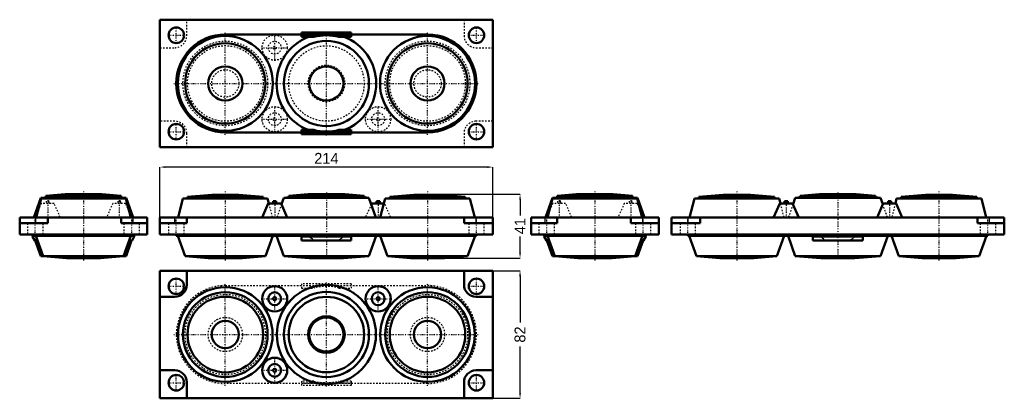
# Model space of a CAD drawing. Header units: millimetres. Extents: x 0 to 633, y 0 to 243.
import ezdxf

# ---------------------------------------------------------------- set-up
doc = ezdxf.new("R2010")
doc.units = ezdxf.units.MM
doc.linetypes.add('Center', pattern=[1.5, 0.45, -0.5, 0.05, -0.5])
doc.linetypes.add('Dashed', pattern=[2, 1, -1])
for name, color, linetype, lineweight in [('AM_0', 7, 'Continuous', 50), ('AM_4', 3, 'Continuous', 25), ('AM_5', 3, 'Continuous', 25), ('AM_7', 7, 'Center', 25), ('AM_9', 6, 'Dashed', 25)]:
    doc.layers.add(name, color=color, linetype=linetype, lineweight=lineweight)
doc.dimstyles.new('ISO-25', dxfattribs={"dimtxt": 2.5, "dimasz": 2.5, "dimexe": 1.25, "dimexo": 0.625, "dimtad": 1, "dimtxsty": 'Standard', "dimcen": 2.5, "dimadec": 0, "dimazin": 0, "dimtfac": 1, "dimtmove": 0, "dimatfit": 3, "dimfxl": 1, "dimarcsym": 0})

# ---------------------------------------------------------------- blocks, each defined once
blk = doc.blocks.new('1_EHTC213G_0__0_in_EHTC213G_0__1300')
at = {"layer": 'AM_0'}
for p, q in [((304.2, 82), (90.2, 82)), ((90.2, 82), (90.2, 0)), ((107.42, 82), (107.42, 73)), ((285.7, 73), (285.7, 82)), ((304.2, 0), (304.2, 82)), ((99.7, 65.28), (90.2, 65.28)), ((304.2, 65.28), (293.42, 65.28)), ((90.2, 18), (99.7, 18)), ((293.42, 18), (304.2, 18)), ((107.42, 10.28), (107.42, 0)), ((285.7, 0), (285.7, 10.28)), ((90.2, 0), (304.2, 0))]:
    blk.add_line(p, q, dxfattribs=at)
for centre, radius in [((100.7, 72), 5), ((293.7, 72), 5), ((132.2, 41), 30.4), ((163.95, 64), 8.09), ((197.2, 41), 31.86), ((230.45, 64), 8.09), ((262.2, 41), 30.4), ((132.2, 41), 27.23), ((132.2, 41), 24.31), ((163.95, 64), 4.15), ((163.95, 64), 1), ((197.2, 41), 27.36), ((197.2, 41), 24.25), ((230.45, 64), 4.15), ((230.45, 64), 1), ((262.2, 41), 27.23), ((262.2, 41), 24.31), ((197.2, 41), 11.75), ((197.2, 41), 11), ((132.2, 41), 8.76), ((262.2, 41), 8.76), ((163.95, 18), 8.09), ((163.95, 18), 4.15), ((163.95, 18), 1), ((100.7, 10), 5), ((293.7, 10), 5)]:
    blk.add_circle(centre, radius, dxfattribs=at)
for centre, start, end in [((99.7, 73), 270, 360), ((293.42, 73), 180, 270), ((99.7, 10.28), 0, 90), ((293.42, 10.28), 90, 180)]:
    blk.add_arc(centre, 7.72, start, end, dxfattribs=at)
at = {"layer": 'AM_7'}
for p, q in [((100.7, 66.75), (100.7, 77.25)), ((293.7, 66.75), (293.7, 77.25)), ((95.45, 72), (105.95, 72)), ((132.2, 7.92), (132.2, 74.08)), ((163.95, 55.5), (163.95, 72.5)), ((197.2, 7.55), (197.2, 74.45)), ((230.45, 55.5), (230.45, 72.5)), ((262.2, 7.92), (262.2, 74.08)), ((288.45, 72), (298.95, 72)), ((155.45, 64), (172.45, 64)), ((221.95, 64), (238.95, 64)), ((99.12, 41), (295.27, 41)), ((163.95, 9.5), (163.95, 26.5)), ((100.7, 4.75), (100.7, 15.25)), ((155.45, 18), (172.45, 18)), ((293.7, 4.75), (293.7, 15.25)), ((95.45, 10), (105.95, 10)), ((288.45, 10), (298.95, 10))]:
    blk.add_line(p, q, dxfattribs=at)
at = {"layer": 'AM_9'}
for p, q in [((132.2, 72.5), (262.2, 72.5)), ((181.2, 73.69), (181.2, 70.89)), ((213.2, 73.69), (181.2, 73.69)), ((213.2, 72.22), (181.2, 72.22)), ((181.2, 70.89), (189.12, 70.89)), ((205.28, 70.89), (213.2, 70.89)), ((213.2, 73.69), (213.2, 70.89)), ((262.2, 9.5), (132.2, 9.5)), ((189.12, 11.11), (181.2, 11.11)), ((181.2, 11.11), (181.2, 8.31)), ((213.2, 9.78), (181.2, 9.78)), ((213.2, 8.31), (181.2, 8.31)), ((213.2, 11.11), (205.28, 11.11)), ((213.2, 11.11), (213.2, 8.31))]:
    blk.add_line(p, q, dxfattribs=at)
for centre, radius in [((132.2, 41), 30.54), ((262.2, 41), 30.54), ((132.2, 41), 25.81), ((197.2, 41), 27.36), ((262.2, 41), 25.81), ((132.2, 41), 11), ((262.2, 41), 11)]:
    blk.add_circle(centre, radius, dxfattribs=at)
for centre, radius, start, end in [((132.2, 41), 31.5, 90, 270), ((197.2, 41), 32.04, 111.07751, 248.92249), ((197.2, 41), 30.96, 74.881, 105.119), ((197.2, 41), 32.04, 291.07751, 68.92249), ((262.2, 41), 31.5, 270, 90), ((197.2, 41), 30.96, 254.881, 285.119)]:
    blk.add_arc(centre, radius, start, end, dxfattribs=at)
blk = doc.blocks.new('2_EHTC213G_0__0_in_EHTC213G_0__1300')
at = {"layer": 'AM_0'}
for p, q in [((13.64, 128.93), (9.14, 116.35)), ((13.77, 128.45), (10.6, 116.35)), ((16.69, 129.2), (13.64, 128.93)), ((13.64, 128.93), (16.69, 128.93)), ((16.69, 128.7), (13.77, 128.45)), ((13.77, 128.45), (68.23, 128.45)), ((32.24, 130.89), (16.69, 129.59)), ((16.69, 129.59), (65.31, 129.59)), ((16.69, 129.59), (16.69, 128.7)), ((16.69, 128.7), (65.31, 128.7)), ((29.25, 131.17), (16.75, 130.1)), ((16.75, 130.1), (16.75, 129.6)), ((16.75, 130.1), (22.78, 130.1)), ((29.25, 131.17), (52.75, 131.17)), ((32.24, 130.89), (49.76, 130.89)), ((65.31, 129.59), (49.76, 130.89)), ((65.25, 130.1), (52.75, 131.17)), ((59.22, 130.1), (65.25, 130.1)), ((65.25, 129.6), (65.25, 130.1)), ((65.31, 128.7), (65.31, 129.59)), ((68.36, 128.93), (65.31, 129.2)), ((65.31, 128.93), (68.36, 128.93)), ((68.23, 128.45), (65.31, 128.7)), ((71.4, 116.35), (68.23, 128.45)), ((72.86, 116.35), (68.36, 128.93)), ((72.09, 116.35), (70.36, 120.3)), ((0, 116.35), (82, 116.35)), ((0, 116.35), (0, 105.35)), ((18, 112.55), (18, 116.35)), ((65.28, 116.35), (65.28, 112.55)), ((82, 105.35), (82, 116.35)), ((0, 112.55), (18, 112.55)), ((65.28, 112.55), (82, 112.55)), ((0, 105.35), (82, 105.35)), ((8.31, 104.55), (8.31, 104.1)), ((73.69, 104.55), (8.31, 104.55)), ((8.31, 104.1), (9.78, 101.55)), ((9.5, 105.35), (9.5, 104.55)), ((9.78, 101.55), (11.11, 101.55)), ((10.04, 101.55), (13.64, 91.45)), ((10.46, 104.55), (15.19, 91.33)), ((11.11, 101.55), (11.11, 102.75)), ((66.81, 91.33), (71.54, 104.55)), ((68.36, 91.45), (71.96, 101.55)), ((70.89, 102.75), (70.89, 101.55)), ((70.89, 101.55), (72.22, 101.55)), ((72.22, 101.55), (73.69, 104.1)), ((72.5, 105.35), (72.5, 104.55)), ((73.69, 104.1), (73.69, 104.55)), ((13.64, 91.45), (15.19, 91.33)), ((13.64, 91.45), (15.14, 91.45)), ((15.19, 91.33), (30, 90.2)), ((15.19, 91.33), (66.81, 91.33)), ((30, 90.2), (52, 90.2)), ((52, 90.2), (66.81, 91.33)), ((66.81, 91.33), (68.36, 91.45)), ((66.86, 91.45), (68.36, 91.45))]:
    blk.add_line(p, q, dxfattribs=at)
at = {"layer": 'AM_4'}
for p, q in [((10.28, 112.55), (10.28, 116.35)), ((73, 112.55), (73, 116.35))]:
    blk.add_line(p, q, dxfattribs=at)
at = {"layer": 'AM_7'}
for p, q in [((18, 127.38), (18, 115.83)), ((41, 132.93), (41, 88.17)), ((64, 127.38), (64, 115.83)), ((10, 104.8), (10, 116.9)), ((72, 104.8), (72, 116.9))]:
    blk.add_line(p, q, dxfattribs=at)
at = {"layer": 'AM_9'}
for p, q in [((16.75, 129.21), (16.69, 129.2)), ((16.69, 128.93), (65.31, 128.93)), ((16.75, 129.6), (16.75, 129.21)), ((16.75, 129.21), (65.25, 129.21)), ((19, 126.85), (17, 126.85)), ((17, 126.85), (17, 125.35)), ((19, 125.35), (19, 126.85)), ((22.78, 130.1), (59.22, 130.1)), ((29.25, 131.17), (29.25, 130.16)), ((30, 130.2), (29.25, 130.16)), ((29.25, 130.16), (52.75, 130.16)), ((30, 130.2), (52, 130.2)), ((32.24, 130.89), (32.24, 129.87)), ((41, 130.54), (32.24, 129.87)), ((32.24, 129.87), (49.76, 129.87)), ((49.76, 129.87), (41, 130.54)), ((49.76, 129.87), (49.76, 130.89)), ((52.75, 130.16), (52, 130.2)), ((52.75, 130.16), (52.75, 131.17)), ((65, 126.85), (63, 126.85)), ((63, 126.85), (63, 125.35)), ((65, 125.35), (65, 126.85)), ((65.25, 129.21), (65.25, 129.6)), ((65.31, 129.2), (65.25, 129.21)), ((13.85, 125.35), (9.91, 116.35)), ((22.15, 125.35), (13.85, 125.35)), ((26.09, 116.35), (22.15, 125.35)), ((59.85, 125.35), (55.91, 116.35)), ((68.15, 125.35), (59.85, 125.35)), ((70.36, 120.3), (68.15, 125.35)), ((5, 112.55), (5, 105.35)), ((15, 105.35), (15, 112.55)), ((67, 112.55), (67, 105.35)), ((77, 105.35), (77, 112.55)), ((11.11, 102.75), (11.11, 104.55)), ((70.89, 104.55), (70.89, 102.75)), ((15.14, 91.45), (66.86, 91.45)), ((15.19, 91.33), (30, 90.2)), ((52, 90.2), (66.81, 91.33))]:
    blk.add_line(p, q, dxfattribs=at)
blk = doc.blocks.new('3_EHTC213G_0__0_in_EHTC213G_0__1300')
at = {"layer": 'AM_0'}
for p, q in [((104.97, 128.45), (101.8, 116.35)), ((107.89, 128.7), (104.97, 128.45)), ((104.97, 128.45), (159.43, 128.45)), ((123.44, 130.89), (107.89, 129.59)), ((107.89, 129.59), (156.51, 129.59)), ((107.89, 129.59), (107.89, 128.7)), ((107.89, 128.7), (156.51, 128.7)), ((123.44, 130.89), (140.96, 130.89)), ((156.51, 129.59), (140.96, 130.89)), ((156.51, 128.7), (156.51, 129.59)), ((159.43, 128.45), (156.51, 128.7)), ((160.24, 125.35), (159.43, 128.45)), ((162.95, 126.85), (162.95, 125.35)), ((164.95, 126.85), (162.95, 126.85)), ((164.95, 125.35), (164.95, 126.85)), ((169.84, 128.93), (168.35, 124.78)), ((172.95, 129.21), (169.84, 128.93)), ((169.84, 128.93), (224.56, 128.93)), ((185.45, 131.17), (172.95, 130.1)), ((172.95, 130.1), (172.95, 129.21)), ((172.95, 130.1), (221.45, 130.1)), ((172.95, 129.21), (221.45, 129.21)), ((185.45, 131.17), (208.95, 131.17)), ((221.45, 130.1), (208.95, 131.17)), ((221.45, 129.21), (221.45, 130.1)), ((224.56, 128.93), (221.45, 129.21)), ((229.06, 116.35), (224.56, 128.93)), ((229.45, 126.85), (229.45, 125.35)), ((231.45, 126.85), (229.45, 126.85)), ((231.45, 125.35), (231.45, 126.85)), ((234.97, 128.45), (231.8, 116.35)), ((237.89, 128.7), (234.97, 128.45)), ((234.97, 128.45), (289.43, 128.45)), ((253.44, 130.89), (237.89, 129.59)), ((237.89, 129.59), (286.51, 129.59)), ((237.89, 129.59), (237.89, 128.7)), ((237.89, 128.7), (286.51, 128.7)), ((253.44, 130.89), (270.96, 130.89)), ((286.51, 129.59), (270.96, 130.89)), ((286.51, 128.7), (286.51, 129.59)), ((289.43, 128.45), (286.51, 128.7)), ((292.6, 116.35), (289.43, 128.45)), ((159.8, 125.35), (155.86, 116.35)), ((168.1, 125.35), (159.8, 125.35)), ((172.04, 116.35), (168.1, 125.35)), ((226.3, 125.35), (226.05, 124.78)), ((234.16, 125.35), (226.3, 125.35)), ((90.2, 116.35), (304.2, 116.35)), ((90.2, 116.35), (90.2, 105.35)), ((107.42, 112.55), (107.42, 116.35)), ((285.7, 116.35), (285.7, 112.55)), ((304.2, 105.35), (304.2, 116.35)), ((90.2, 112.55), (107.42, 112.55)), ((285.7, 112.55), (304.2, 112.55)), ((90.2, 105.35), (304.2, 105.35)), ((100.7, 105.35), (100.7, 104.55)), ((100.7, 104.55), (293.7, 104.55)), ((101.66, 104.55), (106.39, 91.33)), ((158.01, 91.33), (162.74, 104.55)), ((165.16, 104.55), (169.84, 91.45)), ((181.2, 104.55), (181.2, 101.55)), ((213.2, 104.1), (181.2, 104.1)), ((213.2, 101.55), (181.2, 101.55)), ((213.2, 104.55), (213.2, 101.55)), ((224.56, 91.45), (229.24, 104.55)), ((231.66, 104.55), (236.39, 91.33)), ((288.01, 91.33), (292.74, 104.55)), ((293.7, 104.55), (293.7, 105.35)), ((106.39, 91.33), (121.2, 90.2)), ((106.39, 91.33), (158.01, 91.33)), ((121.2, 90.2), (143.2, 90.2)), ((143.2, 90.2), (158.01, 91.33)), ((169.84, 91.45), (186.2, 90.2)), ((169.84, 91.45), (224.56, 91.45)), ((186.2, 90.2), (208.2, 90.2)), ((208.2, 90.2), (224.56, 91.45)), ((236.39, 91.33), (251.2, 90.2)), ((236.39, 91.33), (288.01, 91.33)), ((251.2, 90.2), (273.2, 90.2)), ((273.2, 90.2), (288.01, 91.33))]:
    blk.add_line(p, q, dxfattribs=at)
at = {"layer": 'AM_4'}
for p, q in [((99.7, 112.55), (99.7, 116.35)), ((293.42, 112.55), (293.42, 116.35)), ((132.2, 105.35), (132.2, 104.55)), ((262.2, 105.35), (262.2, 104.55))]:
    blk.add_line(p, q, dxfattribs=at)
at = {"layer": 'AM_7'}
for p, q in [((132.2, 132.93), (132.2, 88.17)), ((163.95, 127.38), (163.95, 115.83)), ((197.2, 132.35), (197.2, 106.37)), ((230.45, 127.38), (230.45, 115.83)), ((262.2, 132.93), (262.2, 88.17)), ((100.7, 104.8), (100.7, 116.9)), ((293.7, 104.8), (293.7, 116.9)), ((197.2, 105.27), (197.2, 89.48))]:
    blk.add_line(p, q, dxfattribs=at)
at = {"layer": 'AM_9'}
for p, q in [((123.44, 130.89), (123.44, 129.87)), ((132.2, 130.54), (123.44, 129.87)), ((123.44, 129.87), (140.96, 129.87)), ((140.96, 129.87), (132.2, 130.54)), ((140.96, 129.87), (140.96, 130.89)), ((185.45, 131.17), (185.45, 130.16)), ((186.2, 130.2), (185.45, 130.16)), ((185.45, 130.16), (208.95, 130.16)), ((186.2, 130.2), (208.2, 130.2)), ((208.95, 130.16), (208.2, 130.2)), ((208.95, 130.16), (208.95, 131.17)), ((253.44, 130.89), (253.44, 129.87)), ((262.2, 130.54), (253.44, 129.87)), ((253.44, 129.87), (270.96, 129.87)), ((270.96, 129.87), (262.2, 130.54)), ((270.96, 129.87), (270.96, 130.89)), ((162.6, 116.35), (160.24, 125.35)), ((168.35, 124.78), (165.34, 116.35)), ((226.05, 124.78), (222.36, 116.35)), ((234.6, 125.35), (234.16, 125.35)), ((238.54, 116.35), (234.6, 125.35)), ((95.7, 112.55), (95.7, 105.35)), ((105.7, 105.35), (105.7, 112.55)), ((288.7, 112.55), (288.7, 105.35)), ((298.7, 105.35), (298.7, 112.55))]:
    blk.add_line(p, q, dxfattribs=at)
for points in [[(189.12, 101.55), (188.17, 102.28), (187.25, 103.06), (186.46, 103.79), (185.68, 104.55)], [(208.72, 104.55), (207.91, 103.75), (207.06, 102.99), (206.19, 102.25), (205.28, 101.55)]]:
    blk.add_lwpolyline(points, dxfattribs=at)
blk = doc.blocks.new('4_EHTC213G_0__0_in_EHTC213G_0__1300')
at = {"layer": 'AM_0'}
for p, q in [((342.49, 128.93), (337.99, 116.35)), ((342.62, 128.45), (339.45, 116.35)), ((345.54, 129.2), (342.49, 128.93)), ((342.49, 128.93), (345.54, 128.93)), ((345.54, 128.7), (342.62, 128.45)), ((342.62, 128.45), (397.08, 128.45)), ((361.09, 130.89), (345.54, 129.59)), ((345.54, 129.59), (345.54, 128.7)), ((345.54, 129.59), (394.16, 129.59)), ((345.54, 128.7), (394.16, 128.7)), ((358.1, 131.17), (345.6, 130.1)), ((345.6, 130.1), (345.6, 129.6)), ((345.6, 130.1), (351.63, 130.1)), ((358.1, 131.17), (381.6, 131.17)), ((361.09, 130.89), (378.61, 130.89)), ((394.16, 129.59), (378.61, 130.89)), ((394.1, 130.1), (381.6, 131.17)), ((388.07, 130.1), (394.1, 130.1)), ((394.1, 129.6), (394.1, 130.1)), ((394.16, 128.7), (394.16, 129.59)), ((397.21, 128.93), (394.16, 129.2)), ((394.16, 128.93), (397.21, 128.93)), ((397.08, 128.45), (394.16, 128.7)), ((400.25, 116.35), (397.08, 128.45)), ((401.71, 116.35), (397.21, 128.93)), ((340.49, 120.3), (338.76, 116.35)), ((400.94, 116.35), (399.21, 120.3)), ((328.85, 116.35), (328.85, 105.35)), ((328.85, 116.35), (410.85, 116.35)), ((345.57, 112.55), (345.57, 116.35)), ((392.85, 116.35), (392.85, 112.55)), ((410.85, 105.35), (410.85, 116.35)), ((328.85, 112.55), (345.57, 112.55)), ((392.85, 112.55), (410.85, 112.55)), ((328.85, 105.35), (410.85, 105.35)), ((337.16, 104.1), (337.16, 104.55)), ((337.16, 104.55), (402.54, 104.55)), ((338.63, 101.55), (337.16, 104.1)), ((338.35, 105.35), (338.35, 104.55)), ((339.96, 101.55), (338.63, 101.55)), ((338.89, 101.55), (342.49, 91.45)), ((339.31, 104.55), (344.04, 91.33)), ((339.96, 102.75), (339.96, 101.55)), ((395.66, 91.33), (400.39, 104.55)), ((397.21, 91.45), (400.81, 101.55)), ((399.74, 101.55), (399.74, 102.75)), ((401.07, 101.55), (399.74, 101.55)), ((402.54, 104.1), (401.07, 101.55)), ((401.35, 105.35), (401.35, 104.55)), ((402.54, 104.55), (402.54, 104.1)), ((342.49, 91.45), (344.04, 91.33)), ((342.49, 91.45), (343.99, 91.45)), ((344.04, 91.33), (358.85, 90.2)), ((344.04, 91.33), (395.66, 91.33)), ((358.85, 90.2), (380.85, 90.2)), ((380.85, 90.2), (395.66, 91.33)), ((395.66, 91.33), (397.21, 91.45)), ((395.71, 91.45), (397.21, 91.45))]:
    blk.add_line(p, q, dxfattribs=at)
at = {"layer": 'AM_4'}
for p, q in [((337.85, 112.55), (337.85, 116.35)), ((400.57, 112.55), (400.57, 116.35))]:
    blk.add_line(p, q, dxfattribs=at)
at = {"layer": 'AM_7'}
for p, q in [((346.85, 127.38), (346.85, 115.83)), ((369.85, 132.93), (369.85, 88.17)), ((392.85, 127.38), (392.85, 115.83)), ((338.85, 104.8), (338.85, 116.9)), ((400.85, 104.8), (400.85, 116.9))]:
    blk.add_line(p, q, dxfattribs=at)
at = {"layer": 'AM_9'}
for p, q in [((345.6, 129.21), (345.54, 129.2)), ((345.54, 128.93), (394.16, 128.93)), ((345.6, 129.6), (345.6, 129.21)), ((345.6, 129.21), (394.1, 129.21)), ((345.85, 126.85), (345.85, 125.35)), ((347.85, 126.85), (345.85, 126.85)), ((347.85, 125.35), (347.85, 126.85)), ((351.63, 130.1), (388.07, 130.1)), ((358.1, 131.17), (358.1, 130.16)), ((358.85, 130.2), (358.1, 130.16)), ((358.1, 130.16), (381.6, 130.16)), ((358.85, 130.2), (380.85, 130.2)), ((361.09, 130.89), (361.09, 129.87)), ((369.85, 130.54), (361.09, 129.87)), ((361.09, 129.87), (378.61, 129.87)), ((378.61, 129.87), (369.85, 130.54)), ((378.61, 129.87), (378.61, 130.89)), ((381.6, 130.16), (380.85, 130.2)), ((381.6, 130.16), (381.6, 131.17)), ((391.85, 126.85), (391.85, 125.35)), ((393.85, 126.85), (391.85, 126.85)), ((393.85, 125.35), (393.85, 126.85)), ((394.1, 129.21), (394.1, 129.6)), ((394.16, 129.2), (394.1, 129.21)), ((342.7, 125.35), (340.49, 120.3)), ((351, 125.35), (342.7, 125.35)), ((354.94, 116.35), (351, 125.35)), ((388.7, 125.35), (384.76, 116.35)), ((397, 125.35), (388.7, 125.35)), ((399.21, 120.3), (397, 125.35)), ((333.85, 112.55), (333.85, 105.35)), ((343.85, 105.35), (343.85, 112.55)), ((395.85, 112.55), (395.85, 105.35)), ((405.85, 105.35), (405.85, 112.55)), ((339.96, 104.55), (339.96, 102.75)), ((399.74, 102.75), (399.74, 104.55)), ((343.99, 91.45), (395.71, 91.45)), ((344.04, 91.33), (358.85, 90.2)), ((380.85, 90.2), (395.66, 91.33))]:
    blk.add_line(p, q, dxfattribs=at)
blk = doc.blocks.new('5_EHTC213G_0__0_in_EHTC213G_0__1300')
at = {"layer": 'AM_0'}
for p, q in [((433.82, 128.45), (430.65, 116.35)), ((436.74, 128.7), (433.82, 128.45)), ((433.82, 128.45), (488.28, 128.45)), ((452.29, 130.89), (436.74, 129.59)), ((436.74, 129.59), (436.74, 128.7)), ((436.74, 129.59), (485.36, 129.59)), ((436.74, 128.7), (485.36, 128.7)), ((452.29, 130.89), (469.81, 130.89)), ((485.36, 129.59), (469.81, 130.89)), ((485.36, 128.7), (485.36, 129.59)), ((488.28, 128.45), (485.36, 128.7)), ((489.09, 125.35), (488.28, 128.45)), ((493.8, 126.85), (491.8, 126.85)), ((491.8, 126.85), (491.8, 125.35)), ((493.8, 125.35), (493.8, 126.85)), ((498.69, 128.93), (497.2, 124.78)), ((501.8, 129.21), (498.69, 128.93)), ((498.69, 128.93), (553.41, 128.93)), ((514.3, 131.17), (501.8, 130.1)), ((501.8, 130.1), (501.8, 129.21)), ((501.8, 130.1), (550.3, 130.1)), ((501.8, 129.21), (550.3, 129.21)), ((514.3, 131.17), (537.8, 131.17)), ((550.3, 130.1), (537.8, 131.17)), ((550.3, 129.21), (550.3, 130.1)), ((553.41, 128.93), (550.3, 129.21)), ((554.9, 124.78), (553.41, 128.93)), ((560.3, 126.85), (558.3, 126.85)), ((558.3, 126.85), (558.3, 125.35)), ((560.3, 125.35), (560.3, 126.85)), ((563.82, 128.45), (563.01, 125.35)), ((566.74, 128.7), (563.82, 128.45)), ((563.82, 128.45), (618.28, 128.45)), ((582.29, 130.89), (566.74, 129.59)), ((566.74, 129.59), (566.74, 128.7)), ((566.74, 129.59), (615.36, 129.59)), ((566.74, 128.7), (615.36, 128.7)), ((582.29, 130.89), (599.81, 130.89)), ((615.36, 129.59), (599.81, 130.89)), ((615.36, 128.7), (615.36, 129.59)), ((618.28, 128.45), (615.36, 128.7)), ((621.45, 116.35), (618.28, 128.45)), ((488.65, 125.35), (484.71, 116.35)), ((496.95, 125.35), (488.65, 125.35)), ((500.89, 116.35), (496.95, 125.35)), ((555.15, 125.35), (551.21, 116.35)), ((563.45, 125.35), (555.15, 125.35)), ((567.39, 116.35), (563.45, 125.35)), ((419.05, 116.35), (419.05, 105.35)), ((419.05, 116.35), (633.05, 116.35)), ((437.55, 112.55), (437.55, 116.35)), ((615.83, 116.35), (615.83, 112.55)), ((633.05, 105.35), (633.05, 116.35)), ((419.05, 112.55), (437.55, 112.55)), ((615.83, 112.55), (633.05, 112.55)), ((419.05, 105.35), (633.05, 105.35)), ((429.55, 105.35), (429.55, 104.55)), ((429.55, 104.55), (622.55, 104.55)), ((430.51, 104.55), (435.24, 91.33)), ((486.86, 91.33), (491.59, 104.55)), ((494.01, 104.55), (498.69, 91.45)), ((510.05, 101.55), (510.05, 104.55)), ((510.05, 104.1), (542.05, 104.1)), ((510.05, 101.55), (542.05, 101.55)), ((542.05, 101.55), (542.05, 104.55)), ((553.41, 91.45), (558.09, 104.55)), ((560.51, 104.55), (565.24, 91.33)), ((616.86, 91.33), (621.59, 104.55)), ((622.55, 104.55), (622.55, 105.35)), ((435.24, 91.33), (450.05, 90.2)), ((435.24, 91.33), (486.86, 91.33)), ((450.05, 90.2), (472.05, 90.2)), ((472.05, 90.2), (486.86, 91.33)), ((498.69, 91.45), (515.05, 90.2)), ((498.69, 91.45), (553.41, 91.45)), ((515.05, 90.2), (537.05, 90.2)), ((537.05, 90.2), (553.41, 91.45)), ((565.24, 91.33), (580.05, 90.2)), ((565.24, 91.33), (616.86, 91.33)), ((580.05, 90.2), (602.05, 90.2)), ((602.05, 90.2), (616.86, 91.33))]:
    blk.add_line(p, q, dxfattribs=at)
at = {"layer": 'AM_4'}
for p, q in [((429.83, 112.55), (429.83, 116.35)), ((623.55, 112.55), (623.55, 116.35)), ((461.05, 105.35), (461.05, 104.55)), ((591.05, 105.35), (591.05, 104.55))]:
    blk.add_line(p, q, dxfattribs=at)
at = {"layer": 'AM_7'}
for p, q in [((461.05, 132.93), (461.05, 88.17)), ((492.8, 127.38), (492.8, 115.83)), ((526.05, 132.35), (526.05, 106.37)), ((559.3, 127.38), (559.3, 115.83)), ((591.05, 132.93), (591.05, 88.17)), ((429.55, 104.8), (429.55, 116.9)), ((622.55, 104.8), (622.55, 116.9)), ((526.05, 105.27), (526.05, 89.48))]:
    blk.add_line(p, q, dxfattribs=at)
at = {"layer": 'AM_9'}
for p, q in [((452.29, 130.89), (452.29, 129.87)), ((461.05, 130.54), (452.29, 129.87)), ((452.29, 129.87), (469.81, 129.87)), ((469.81, 129.87), (461.05, 130.54)), ((469.81, 129.87), (469.81, 130.89)), ((514.3, 131.17), (514.3, 130.16)), ((515.05, 130.2), (514.3, 130.16)), ((514.3, 130.16), (537.8, 130.16)), ((515.05, 130.2), (537.05, 130.2)), ((537.8, 130.16), (537.05, 130.2)), ((537.8, 130.16), (537.8, 131.17)), ((582.29, 130.89), (582.29, 129.87)), ((591.05, 130.54), (582.29, 129.87)), ((582.29, 129.87), (599.81, 129.87)), ((599.81, 129.87), (591.05, 130.54)), ((599.81, 129.87), (599.81, 130.89)), ((491.45, 116.35), (489.09, 125.35)), ((497.2, 124.78), (494.19, 116.35)), ((557.91, 116.35), (554.9, 124.78)), ((563.01, 125.35), (560.65, 116.35)), ((424.55, 112.55), (424.55, 105.35)), ((434.55, 105.35), (434.55, 112.55)), ((617.55, 112.55), (617.55, 105.35)), ((627.55, 105.35), (627.55, 112.55))]:
    blk.add_line(p, q, dxfattribs=at)
for points in [[(517.97, 101.55), (517.02, 102.28), (516.1, 103.06), (515.31, 103.79), (514.53, 104.55)], [(537.57, 104.55), (536.76, 103.75), (535.91, 102.99), (535.04, 102.25), (534.13, 101.55)]]:
    blk.add_lwpolyline(points, dxfattribs=at)
blk = doc.blocks.new('6_EHTC213G_0__0_in_EHTC213G_0__1300')
at = {"layer": 'AM_0'}
for p, q in [((90.2, 243.42), (304.2, 243.42)), ((90.2, 161.42), (90.2, 243.42)), ((304.2, 243.42), (304.2, 161.42)), ((181.2, 235.11), (181.2, 232.31)), ((213.2, 235.11), (181.2, 235.11)), ((213.2, 235.11), (213.2, 232.31)), ((132.2, 233.92), (181.2, 233.92)), ((213.2, 233.63), (181.2, 233.63)), ((189.12, 232.31), (181.2, 232.31)), ((213.2, 232.31), (205.28, 232.31)), ((213.2, 233.92), (262.2, 233.92)), ((181.2, 172.52), (181.2, 169.72)), ((189.12, 172.52), (181.2, 172.52)), ((213.2, 171.2), (181.2, 171.2)), ((213.2, 172.52), (205.28, 172.52)), ((213.2, 172.52), (213.2, 169.72)), ((181.2, 170.92), (132.2, 170.92)), ((213.2, 169.72), (181.2, 169.72)), ((262.2, 170.92), (213.2, 170.92)), ((304.2, 161.42), (90.2, 161.42))]:
    blk.add_line(p, q, dxfattribs=at)
for centre, radius in [((100.7, 233.42), 5), ((293.7, 233.42), 5), ((132.2, 202.42), 30.54), ((132.2, 202.42), 25.81), ((197.2, 202.42), 27.36), ((262.2, 202.42), 30.54), ((262.2, 202.42), 25.81), ((132.2, 202.42), 11), ((197.2, 202.42), 11), ((262.2, 202.42), 11), ((100.7, 171.42), 5), ((293.7, 171.42), 5)]:
    blk.add_circle(centre, radius, dxfattribs=at)
for centre, radius, start, end in [((132.2, 202.42), 31.5, 90, 270), ((197.2, 202.42), 32.04, 111.07751, 248.92249), ((197.2, 202.42), 30.96, 74.881, 105.119), ((197.2, 202.42), 32.04, 291.07751, 68.92249), ((262.2, 202.42), 31.5, 270, 90), ((197.2, 202.42), 30.96, 254.881, 285.119)]:
    blk.add_arc(centre, radius, start, end, dxfattribs=at)
at = {"layer": 'AM_7'}
for p, q in [((100.7, 228.17), (100.7, 238.67)), ((132.2, 169.34), (132.2, 235.49)), ((197.2, 168.97), (197.2, 235.87)), ((262.2, 169.34), (262.2, 235.49)), ((293.7, 228.17), (293.7, 238.67)), ((95.45, 233.42), (105.95, 233.42)), ((163.95, 216.92), (163.95, 233.91)), ((288.45, 233.42), (298.95, 233.42)), ((155.45, 225.42), (172.45, 225.42)), ((99.12, 202.42), (295.27, 202.42)), ((163.95, 170.92), (163.95, 187.91)), ((230.45, 170.92), (230.45, 187.91)), ((155.45, 179.42), (172.45, 179.42)), ((221.95, 179.42), (238.95, 179.42)), ((95.45, 171.42), (105.95, 171.42)), ((100.7, 166.17), (100.7, 176.67)), ((288.45, 171.42), (298.95, 171.42)), ((293.7, 166.17), (293.7, 176.67))]:
    blk.add_line(p, q, dxfattribs=at)
at = {"layer": 'AM_9'}
for p, q in [((107.42, 233.14), (107.42, 243.42)), ((285.7, 243.42), (285.7, 233.14)), ((181.2, 233.92), (213.2, 233.92)), ((90.2, 225.42), (99.7, 225.42)), ((293.42, 225.42), (304.2, 225.42)), ((99.7, 178.14), (90.2, 178.14)), ((304.2, 178.14), (293.42, 178.14)), ((107.42, 161.42), (107.42, 170.42)), ((213.2, 170.92), (181.2, 170.92)), ((285.7, 170.42), (285.7, 161.42))]:
    blk.add_line(p, q, dxfattribs=at)
for centre, radius in [((197.2, 202.42), 31.86), ((132.2, 202.42), 30.4), ((132.2, 202.42), 27.23), ((163.95, 225.42), 8.09), ((163.95, 225.42), 4.15), ((197.2, 202.42), 27.36), ((262.2, 202.42), 30.4), ((262.2, 202.42), 27.23), ((132.2, 202.42), 24.31), ((163.95, 225.42), 1), ((197.2, 202.42), 24.25), ((262.2, 202.42), 24.31), ((132.2, 202.42), 8.76), ((197.2, 202.42), 11.75), ((262.2, 202.42), 8.76), ((163.95, 179.42), 8.09), ((230.45, 179.42), 8.09), ((163.95, 179.42), 4.15), ((163.95, 179.42), 1), ((230.45, 179.42), 4.15), ((230.45, 179.42), 1)]:
    blk.add_circle(centre, radius, dxfattribs=at)
for centre, start, end in [((99.7, 233.14), 270, 0), ((293.42, 233.14), 180, 270), ((99.7, 170.42), 360, 90), ((293.42, 170.42), 90, 180)]:
    blk.add_arc(centre, 7.72, start, end, dxfattribs=at)
blk = doc.blocks.new('*D7')
at = {"layer": 'AM_5', "color": 0, "lineweight": -2}
for p, q in [((298.2, 82), (321.7, 82)), ((321.7, 78.5), (321.7, 48.77)), ((321.7, 3.5), (321.7, 33.23)), ((298.2, 0), (321.7, 0))]:
    blk.add_line(p, q, dxfattribs=at)
at = {"layer": 'AM_5', "color": 0}
for points in [[(322.28, 78.5), (321.12, 78.5), (321.7, 82)], [(321.12, 3.5), (322.28, 3.5), (321.7, 0)]]:
    blk.add_solid(points, dxfattribs=at)
at = {"layer": 'Defpoints', "color": 0}
for p in [(298.2, 82), (298.2, 0), (318.2, 0)]:
    blk.add_point(p, dxfattribs=at)
at = {"layer": 'AM_5', "color": 0, "insert": (321.7, 41), "char_height": 7, "attachment_point": 5, "rotation": 90}
blk.add_mtext('82', dxfattribs=at)
blk = doc.blocks.new('*D8')
at = {"layer": 'AM_5', "color": 0, "lineweight": -2}
for p, q in [((90.2, 105.35), (90.2, 148.67)), ((300.7, 148.67), (93.7, 148.67)), ((304.2, 105.35), (304.2, 148.67))]:
    blk.add_line(p, q, dxfattribs=at)
at = {"layer": 'AM_5', "color": 0}
for points in [[(93.7, 149.25), (93.7, 148.08), (90.2, 148.67)], [(300.7, 148.08), (300.7, 149.25), (304.2, 148.67)]]:
    blk.add_solid(points, dxfattribs=at)
at = {"layer": 'Defpoints', "color": 0}
for p in [(90.2, 145.17), (90.2, 105.35), (304.2, 105.35)]:
    blk.add_point(p, dxfattribs=at)
at = {"layer": 'AM_5', "color": 0, "insert": (197.2, 154.27), "char_height": 7, "attachment_point": 5}
blk.add_mtext('214', dxfattribs=at)
blk = doc.blocks.new('*D9')
at = {"layer": 'AM_5', "color": 0, "lineweight": -2}
for p, q in [((262.2, 131.2), (321.7, 131.2)), ((321.7, 127.7), (321.7, 117.47)), ((321.7, 93.7), (321.7, 103.93)), ((273.2, 90.2), (321.7, 90.2))]:
    blk.add_line(p, q, dxfattribs=at)
at = {"layer": 'AM_5', "color": 0}
for points in [[(322.28, 127.7), (321.12, 127.7), (321.7, 131.2)], [(321.12, 93.7), (322.28, 93.7), (321.7, 90.2)]]:
    blk.add_solid(points, dxfattribs=at)
at = {"layer": 'Defpoints', "color": 0}
for p in [(262.2, 131.2), (273.2, 90.2), (318.2, 90.2)]:
    blk.add_point(p, dxfattribs=at)
at = {"layer": 'AM_5', "color": 0, "insert": (321.7, 110.7), "char_height": 7, "attachment_point": 5, "rotation": 90}
blk.add_mtext('41', dxfattribs=at)

msp = doc.modelspace()

# ---------------------------------------------------------------- block references
for name in ['6_EHTC213G_0__0_in_EHTC213G_0__1300', '2_EHTC213G_0__0_in_EHTC213G_0__1300', '3_EHTC213G_0__0_in_EHTC213G_0__1300', '4_EHTC213G_0__0_in_EHTC213G_0__1300', '5_EHTC213G_0__0_in_EHTC213G_0__1300', '1_EHTC213G_0__0_in_EHTC213G_0__1300']:
    msp.add_blockref(name, (0, 0))

# ---------------------------------------------------------------- dimensions: what is measured, and where the dimension line sits
at = {"layer": 'AM_5'}
dim = msp.add_linear_dim(base=(90.2, 148.666), p1=(304.2, 105.35), p2=(90.2, 105.35), text='214', dimstyle='ISO-25', override={"dimtxt": 7, "dimasz": 3.5, "dimexe": 0, "dimexo": 0, "dimgap": 2.1}, dxfattribs=at)
dim.commit()
dim.dimension.update_dxf_attribs({"geometry": '*D8', "text_midpoint": (197.2, 148.666), "dimtype": 160})
for base, p1, p2, text, picture, middle in [((321.7, 90.2), (262.2, 131.2), (273.2, 90.2), '41', '*D9', (321.7, 110.7)), ((321.7, 0), (298.2, 82), (298.2, 0), '82', '*D7', (321.7, 41))]:
    dim = msp.add_linear_dim(base=base, p1=p1, p2=p2, angle=90, text=text, dimstyle='ISO-25', override={"dimtxt": 7, "dimasz": 3.5, "dimexe": 0, "dimexo": 0, "dimgap": 2.1}, dxfattribs=at)
    dim.commit()
    dim.dimension.update_dxf_attribs({"geometry": picture, "text_midpoint": middle, "dimtype": 160, "text_rotation": 90})

doc.saveas('drawing.dxf')
